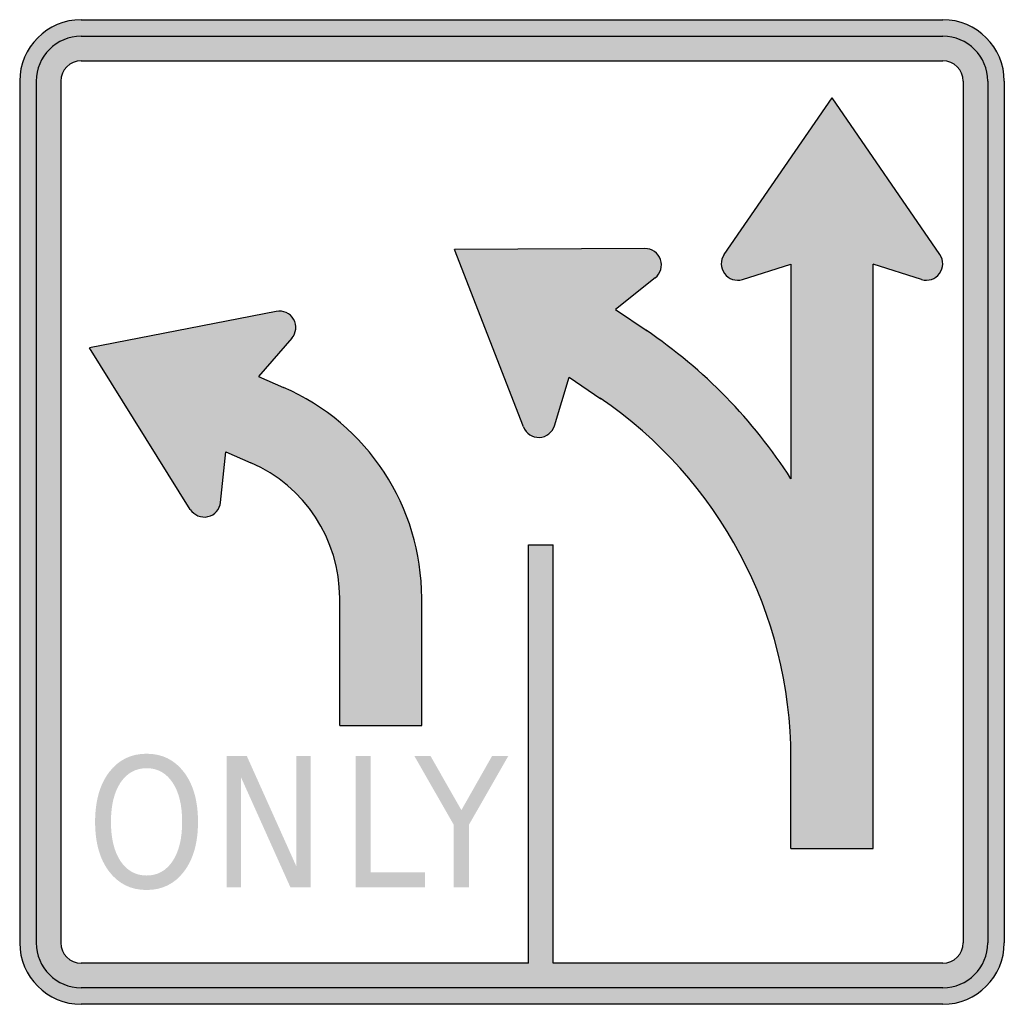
# Model space of a CAD drawing. Header units: inches. Extents: x -0.5 to 0.5, y -0.5 to 0.5.
import ezdxf

# ---------------------------------------------------------------- set-up
doc = ezdxf.new("R2010")
doc.units = ezdxf.units.IN
doc.header["$MEASUREMENT"] = 0

msp = doc.modelspace()

# ---------------------------------------------------------------- hatches: boundary and pattern name
h = msp.add_hatch(color=7)
h.paths.add_polyline_path([(0.4375, -0.5), (-0.4375, -0.5), (-0.446, -0.4995), (-0.4542, -0.4978), (-0.4618, -0.495), (-0.469, -0.4915), (-0.4757, -0.487), (-0.4817, -0.4817), (-0.487, -0.4757), (-0.4915, -0.469), (-0.4952, -0.4618), (-0.4978, -0.4542), (-0.4995, -0.446), (-0.5, -0.4375), (-0.5, 0.4375), (-0.4995, 0.446), (-0.4978, 0.4542), (-0.4952, 0.4618), (-0.4915, 0.469), (-0.487, 0.4757), (-0.4817, 0.4817), (-0.4757, 0.487), (-0.469, 0.4915), (-0.4618, 0.4952), (-0.4542, 0.4978), (-0.446, 0.4995), (-0.4375, 0.5), (0.4375, 0.5), (0.446, 0.4995), (0.4542, 0.4978), (0.4618, 0.4952), (0.469, 0.4915), (0.4757, 0.487), (0.4817, 0.4817), (0.487, 0.4757), (0.4915, 0.469), (0.495, 0.4618), (0.4978, 0.4542), (0.4995, 0.446), (0.5, 0.4375), (0.5, -0.4375), (0.4995, -0.446), (0.4978, -0.4542), (0.495, -0.4618), (0.4915, -0.469), (0.487, -0.4757), (0.4817, -0.4817), (0.4757, -0.487), (0.469, -0.4915), (0.4618, -0.495), (0.4542, -0.4978), (0.446, -0.4995), (0.4375, -0.5)])
h.paths.add_polyline_path([(0.0167, -0.4582), (0.0167, -0.0333), (0.0417, -0.0333), (0.0417, -0.4582), (0.4375, -0.4583), (0.4403, -0.458), (0.443, -0.4575), (0.4455, -0.4567), (0.448, -0.4555), (0.4502, -0.454), (0.4522, -0.4522), (0.454, -0.4502), (0.4555, -0.448), (0.4567, -0.4455), (0.4575, -0.443), (0.458, -0.4403), (0.4583, -0.4375), (0.4583, 0.4375), (0.458, 0.4403), (0.4575, 0.443), (0.4567, 0.4457), (0.4555, 0.448), (0.454, 0.4502), (0.4522, 0.4522), (0.4502, 0.454), (0.448, 0.4555), (0.4455, 0.4567), (0.443, 0.4575), (0.4403, 0.4582), (0.4375, 0.4583), (-0.4375, 0.4583), (-0.4403, 0.4582), (-0.443, 0.4575), (-0.4457, 0.4567), (-0.448, 0.4555), (-0.4502, 0.454), (-0.4522, 0.4522), (-0.454, 0.4502), (-0.4555, 0.448), (-0.4567, 0.4457), (-0.4575, 0.443), (-0.4582, 0.4403), (-0.4583, 0.4375), (-0.4583, -0.4375), (-0.4582, -0.4403), (-0.4575, -0.443), (-0.4567, -0.4455), (-0.4555, -0.448), (-0.454, -0.4502), (-0.4522, -0.4522), (-0.4502, -0.454), (-0.448, -0.4555), (-0.4457, -0.4567), (-0.443, -0.4575), (-0.4403, -0.458), (-0.4375, -0.4583), (0.0167, -0.4582)], flags=0)
for points in [[(0.3667, 0.2515), (0.3667, -0.3417), (0.2833, -0.3417), (0.2833, -0.25), (0.283, -0.2317), (0.2818, -0.2137), (0.28, -0.1957), (0.2773, -0.1777), (0.2742, -0.16), (0.27, -0.1427), (0.2653, -0.1253), (0.26, -0.1083), (0.254, -0.0917), (0.2472, -0.0752), (0.2398, -0.0588), (0.2318, -0.043), (0.2232, -0.0275), (0.214, -0.0123), (0.204, 0.0025), (0.1935, 0.0168), (0.1825, 0.0308), (0.1708, 0.0445), (0.1587, 0.0575), (0.1458, 0.0702), (0.1325, 0.0823), (0.1187, 0.094), (0.1043, 0.1052), (0.0893, 0.1157), (0.0582, 0.137), (0.0432, 0.0877), (0.0418, 0.0843), (0.0398, 0.0817), (0.0373, 0.0793), (0.0345, 0.0775), (0.0313, 0.0763), (0.0278, 0.0758), (0.0243, 0.076), (0.021, 0.077), (0.018, 0.0785), (0.0153, 0.0807), (0.0133, 0.0833), (0.0117, 0.0865), (-0.0583, 0.2667), (0.135, 0.2675), (0.1385, 0.2672), (0.1417, 0.2662), (0.1447, 0.2645), (0.1472, 0.2623), (0.1493, 0.2595), (0.1508, 0.2563), (0.1517, 0.253), (0.1517, 0.2497), (0.1512, 0.2463), (0.1498, 0.2432), (0.148, 0.2403), (0.1455, 0.2378), (0.105, 0.2058), (0.1362, 0.1847), (0.1507, 0.1745), (0.1648, 0.1638), (0.1785, 0.1527), (0.1918, 0.1412), (0.2048, 0.1292), (0.2173, 0.1167), (0.2295, 0.1038), (0.2412, 0.0907), (0.2523, 0.077), (0.2632, 0.063), (0.2735, 0.0485), (0.2833, 0.0338), (0.2833, 0.2515), (0.2342, 0.2362), (0.2307, 0.2355), (0.2273, 0.2355), (0.224, 0.2362), (0.2208, 0.2377), (0.2182, 0.2397), (0.2157, 0.2422), (0.214, 0.2452), (0.2128, 0.2485), (0.2125, 0.2518), (0.2128, 0.2552), (0.2138, 0.2585), (0.2155, 0.2615), (0.325, 0.4208), (0.4345, 0.2615), (0.4362, 0.2585), (0.4372, 0.2552), (0.4375, 0.2518), (0.4372, 0.2485), (0.436, 0.2452), (0.4342, 0.2422), (0.4318, 0.2397), (0.4292, 0.2377), (0.426, 0.2362), (0.4227, 0.2355), (0.4193, 0.2355), (0.4158, 0.2362), (0.3667, 0.2515)], [(-0.0917, -0.0875), (-0.0917, -0.2167), (-0.175, -0.2167), (-0.175, -0.0875), (-0.1752, -0.08), (-0.1757, -0.0727), (-0.1767, -0.0653), (-0.1778, -0.0582), (-0.1795, -0.0512), (-0.1813, -0.0442), (-0.1837, -0.0373), (-0.1862, -0.0305), (-0.1892, -0.024), (-0.1923, -0.0175), (-0.1958, -0.0113), (-0.1997, -0.0052), (-0.2037, 0.0007), (-0.208, 0.0063), (-0.2127, 0.0118), (-0.2175, 0.0172), (-0.2227, 0.0222), (-0.228, 0.027), (-0.2337, 0.0315), (-0.2395, 0.0358), (-0.2457, 0.0398), (-0.252, 0.0435), (-0.2585, 0.047), (-0.2653, 0.0502), (-0.2905, 0.061), (-0.296, 0.0098), (-0.2967, 0.0063), (-0.2982, 0.0033), (-0.3, 0.0005), (-0.3025, -0.0018), (-0.3055, -0.0035), (-0.3088, -0.0047), (-0.3123, -0.0052), (-0.3157, -0.0048), (-0.319, -0.0038), (-0.3218, -0.0022), (-0.3245, 0), (-0.3267, 0.0027), (-0.4292, 0.1667), (-0.2393, 0.2037), (-0.236, 0.204), (-0.2325, 0.2037), (-0.2293, 0.2025), (-0.2263, 0.2008), (-0.2238, 0.1985), (-0.2218, 0.1957), (-0.2203, 0.1925), (-0.2197, 0.1892), (-0.2197, 0.1858), (-0.2203, 0.1825), (-0.2217, 0.1793), (-0.2237, 0.1765), (-0.2573, 0.1375), (-0.2322, 0.1265), (-0.2217, 0.1217), (-0.2113, 0.1163), (-0.2015, 0.1105), (-0.1922, 0.1043), (-0.183, 0.0977), (-0.1742, 0.0905), (-0.1658, 0.0832), (-0.1578, 0.0753), (-0.1502, 0.067), (-0.143, 0.0585), (-0.1362, 0.0497), (-0.1298, 0.0405), (-0.124, 0.031), (-0.1187, 0.0213), (-0.1137, 0.0113), (-0.1092, 0.001), (-0.1052, -0.0093), (-0.1017, -0.02), (-0.0987, -0.0308), (-0.0962, -0.042), (-0.0942, -0.0532), (-0.0928, -0.0645), (-0.092, -0.076), (-0.0917, -0.0875)], [(-0.2899, -0.2479), (-0.2693, -0.2479), (-0.2192, -0.3595), (-0.2192, -0.2479), (-0.2044, -0.2479), (-0.2044, -0.3813), (-0.225, -0.3813), (-0.2751, -0.2697), (-0.2751, -0.3813), (-0.2899, -0.3813), (-0.2899, -0.2479)], [(-0.1588, -0.2479), (-0.1435, -0.2479), (-0.1435, -0.3661), (-0.0885, -0.3661), (-0.0885, -0.3813), (-0.1588, -0.3813), (-0.1588, -0.2479)], [(-0.0991, -0.2479), (-0.0827, -0.2479), (-0.0514, -0.3028), (-0.0203, -0.2479), (-0.0038, -0.2479), (-0.0438, -0.3178), (-0.0438, -0.3813), (-0.0591, -0.3813), (-0.0591, -0.3178), (-0.0991, -0.2479)]]:
    msp.add_hatch(color=7).paths.add_polyline_path(points)
h = msp.add_hatch(color=7)
edge = h.paths.add_edge_path()
edge.add_spline(control_points=[(-0.3711, -0.2455), (-0.3552, -0.2455), (-0.3426, -0.2518), (-0.3331, -0.2643), (-0.3236, -0.2769), (-0.3189, -0.2937), (-0.3189, -0.3147), (-0.3189, -0.3358), (-0.3236, -0.3525), (-0.3331, -0.3651), (-0.3426, -0.3776), (-0.3552, -0.3839), (-0.3711, -0.3839), (-0.387, -0.3839), (-0.3997, -0.3776), (-0.4092, -0.3651), (-0.4187, -0.3526), (-0.4234, -0.3358), (-0.4234, -0.3147), (-0.4234, -0.2937), (-0.4187, -0.2769), (-0.4092, -0.2643), (-0.3997, -0.2518), (-0.387, -0.2455), (-0.3711, -0.2455)], knot_values=[0, 0, 0, 0, 1, 1, 1, 2, 2, 2, 3, 3, 3, 4, 4, 4, 5, 5, 5, 6, 6, 6, 7, 7, 7, 8, 8, 8, 8], degree=3, periodic=0)
edge = h.paths.add_edge_path(flags=0)
edge.add_spline(control_points=[(-0.3711, -0.2602), (-0.3822, -0.2602), (-0.391, -0.2651), (-0.3976, -0.2748), (-0.4041, -0.2846), (-0.4073, -0.2979), (-0.4073, -0.3147), (-0.4073, -0.3315), (-0.4041, -0.3448), (-0.3976, -0.3546), (-0.391, -0.3643), (-0.3822, -0.3692), (-0.3711, -0.3692), (-0.36, -0.3692), (-0.3512, -0.3643), (-0.3447, -0.3546), (-0.3382, -0.3448), (-0.335, -0.3315), (-0.335, -0.3147), (-0.335, -0.2979), (-0.3382, -0.2846), (-0.3447, -0.2748), (-0.3512, -0.2651), (-0.36, -0.2602), (-0.3711, -0.2602)], knot_values=[0, 0, 0, 0, 1, 1, 1, 2, 2, 2, 3, 3, 3, 4, 4, 4, 5, 5, 5, 6, 6, 6, 7, 7, 7, 8, 8, 8, 8], degree=3, periodic=0)

# ---------------------------------------------------------------- linework, layer by layer
at = {"color": 7}
for p, q in [((-0.4375, 0.5), (0.4375, 0.5)), ((-0.4375, 0.4833), (0.4375, 0.4833)), ((-0.4375, 0.4583), (0.4375, 0.4583)), ((-0.5, 0.4375), (-0.5, -0.4375)), ((-0.4833, 0.4375), (-0.4833, -0.4375)), ((-0.4582, 0.4375), (-0.4582, -0.4375)), ((0.4583, 0.4375), (0.4583, -0.4375)), ((0.4833, 0.4375), (0.4833, -0.4375)), ((0.5, 0.4375), (0.5, -0.4375)), ((0.2154, 0.2615), (0.325, 0.4208)), ((0.4346, 0.2615), (0.325, 0.4208)), ((0.135, 0.2676), (-0.0583, 0.2667)), ((0.0117, 0.0864), (-0.0583, 0.2667)), ((0.2341, 0.2362), (0.2833, 0.2516)), ((0.2833, 0.2516), (0.2833, 0.0338)), ((0.3667, -0.3417), (0.3667, 0.2516)), ((0.4158, 0.2362), (0.3667, 0.2516)), ((0.1454, 0.2378), (0.105, 0.2058)), ((-0.2394, 0.2037), (-0.4292, 0.1667)), ((0.105, 0.2058), (0.1372, 0.184)), ((-0.2236, 0.1765), (-0.2573, 0.1375)), ((-0.3267, 0.0027), (-0.4292, 0.1667)), ((-0.2573, 0.1375), (-0.2321, 0.1265)), ((0.0431, 0.0876), (0.0581, 0.137)), ((0.0581, 0.137), (0.0903, 0.1151)), ((-0.296, 0.0098), (-0.2905, 0.0611)), ((-0.2905, 0.0611), (-0.2653, 0.0501)), ((0.0167, -0.4582), (0.0167, -0.0333)), ((0.0167, -0.0333), (0.0417, -0.0333)), ((0.0417, -0.4582), (0.0417, -0.0333)), ((-0.175, -0.2167), (-0.175, -0.0875)), ((-0.0917, -0.2167), (-0.0917, -0.0875)), ((-0.175, -0.2167), (-0.0917, -0.2167)), ((0.2833, -0.3417), (0.2833, -0.25)), ((0.2833, -0.3417), (0.3667, -0.3417)), ((0.0167, -0.4582), (-0.4375, -0.4582)), ((0.4375, -0.4582), (0.0417, -0.4582)), ((0.4375, -0.4833), (-0.4375, -0.4833)), ((0.4375, -0.5), (-0.4375, -0.5))]:
    msp.add_line(p, q, dxfattribs=at)
for points in [[(-0.4375, 0.5), (-0.472, 0.5), (-0.5, 0.472), (-0.5, 0.4375)], [(0.5, 0.4375), (0.5, 0.472), (0.472, 0.5), (0.4375, 0.5)], [(-0.4375, 0.4833), (-0.4628, 0.4833), (-0.4833, 0.4628), (-0.4833, 0.4375)], [(0.4833, 0.4375), (0.4833, 0.4628), (0.4628, 0.4833), (0.4375, 0.4833)], [(-0.4375, 0.4583), (-0.449, 0.4583), (-0.4583, 0.449), (-0.4583, 0.4375)], [(0.4583, 0.4375), (0.4583, 0.449), (0.449, 0.4583), (0.4375, 0.4583)], [(0.2833, 0.0338), (0.245, 0.0935), (0.1949, 0.1448), (0.1361, 0.1846)], [(-0.0917, -0.0875), (-0.0917, 0.0054), (-0.1468, 0.0895), (-0.2321, 0.1265)], [(0.2833, -0.25), (0.2833, -0.1035), (0.2107, 0.0335), (0.0894, 0.1157)], [(-0.175, -0.0875), (-0.175, -0.0277), (-0.2105, 0.0263), (-0.2653, 0.0501)], [(-0.5, -0.4375), (-0.5, -0.472), (-0.472, -0.5), (-0.4375, -0.5)], [(-0.4833, -0.4375), (-0.4833, -0.4628), (-0.4628, -0.4833), (-0.4375, -0.4833)], [(-0.4583, -0.4375), (-0.4583, -0.449), (-0.449, -0.4583), (-0.4375, -0.4583)], [(0.4375, -0.5), (0.472, -0.5), (0.5, -0.472), (0.5, -0.4375)], [(0.4375, -0.4833), (0.4628, -0.4833), (0.4833, -0.4628), (0.4833, -0.4375)], [(0.4375, -0.4583), (0.449, -0.4583), (0.4583, -0.449), (0.4583, -0.4375)]]:
    msp.add_open_spline(points, degree=3, dxfattribs=at)
for points in [[(0.1454, 0.2378), (0.151, 0.2422), (0.1532, 0.2497), (0.1508, 0.2564), (0.1485, 0.2631), (0.1421, 0.2676), (0.135, 0.2676)], [(0.2154, 0.2615), (0.2114, 0.2557), (0.2115, 0.2479), (0.2157, 0.2422), (0.22, 0.2365), (0.2273, 0.2341), (0.2341, 0.2362)], [(0.4159, 0.2362), (0.4226, 0.2341), (0.43, 0.2365), (0.4342, 0.2422), (0.4385, 0.2479), (0.4386, 0.2557), (0.4346, 0.2615)], [(-0.2236, 0.1765), (-0.219, 0.1819), (-0.2182, 0.1896), (-0.2218, 0.1957), (-0.2254, 0.2019), (-0.2324, 0.2051), (-0.2394, 0.2037)], [(0.0117, 0.0864), (0.0142, 0.0798), (0.0207, 0.0755), (0.0278, 0.0758), (0.0349, 0.0761), (0.0411, 0.0808), (0.0431, 0.0876)], [(-0.3267, 0.0027), (-0.3229, -0.0033), (-0.3157, -0.0063), (-0.3088, -0.0047), (-0.3019, -0.0031), (-0.2967, 0.0027), (-0.296, 0.0098)]]:
    msp.add_open_spline(points, degree=3, knots=[0, 0, 0, 0, 1, 1, 1, 2, 2, 2, 2], dxfattribs=at)

doc.saveas('drawing.dxf')
